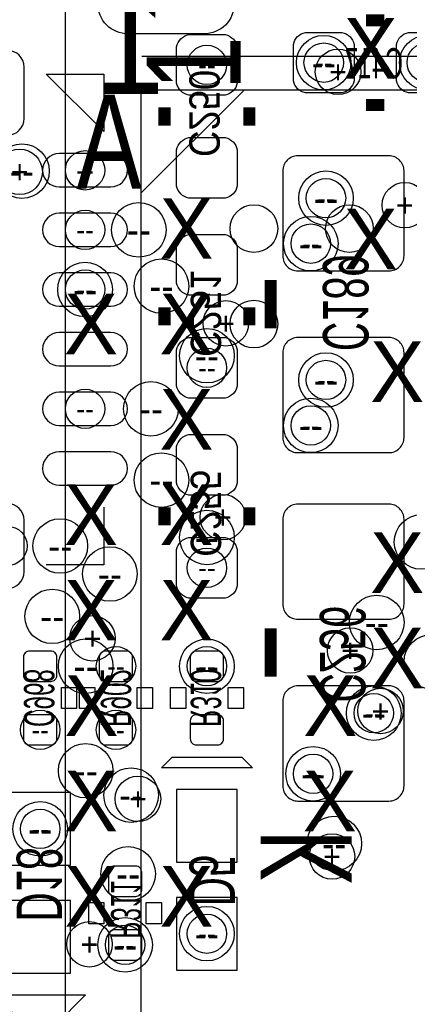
# Model space of a CAD drawing. Extents: x -22 to 398, y -34 to 263.
# Tile 26 of 39: x 45.75 to 49.01, y 12.37 to 20.63. Entities that reach past the tile are written whole.
import ezdxf
from ezdxf.enums import TextEntityAlignment as Align

# ---------------------------------------------------------------- set-up
doc = ezdxf.new("R2010")
doc.units = 0
for name, color, linetype in [('ASSY_BOT', 17, 'CONTINUOUS'), ('BOT', 16, 'CONTINUOUS'), ('DRILL', 12, 'CONTINUOUS'), ('SILK_BOT', 13, 'CONTINUOUS'), ('SILK_TOP', 14, 'CONTINUOUS'), ('TOP', 15, 'CONTINUOUS')]:
    doc.layers.add(name, color=color, linetype=linetype)

# ---------------------------------------------------------------- blocks, each defined once
blk = doc.blocks.new('FIGURE_CIRCLE')
blk.add_circle((0, 0), 0.5)

msp = doc.modelspace()

# ---------------------------------------------------------------- linework, layer by layer
at = {"layer": 'BOT'}
for points in [[(47.060104, 20.09902), (47.060104, 20.40382, -0.294587), (47.161704, 20.50542), (47.466504, 20.50542, -0.294587), (47.568104, 20.40382), (47.568104, 20.09902, -0.294587), (47.466504, 19.99742), (47.161704, 19.99742, -0.294587)], [(48.444404, 20.01647), (48.139604, 20.01647, -0.294587), (48.038004, 20.11807), (48.038004, 20.42287, -0.294587), (48.139604, 20.52447), (48.444404, 20.52447, -0.294587), (48.546004, 20.42287), (48.546004, 20.11807, -0.294587)], [(49.308004, 20.01647), (49.003204, 20.01647, -0.294587), (48.901604, 20.11807), (48.901604, 20.42287, -0.294587), (49.003204, 20.52447), (49.308004, 20.52447, -0.294587), (49.409604, 20.42287), (49.409604, 20.11807, -0.294587)], [(45.782738, 19.80184), (45.782738, 20.23364, 1), (45.503338, 20.23364), (45.503338, 19.80184, 1)], [(47.060104, 19.23542), (47.060104, 19.54022, -0.294587), (47.161704, 19.64182), (47.466504, 19.64182, -0.294587), (47.568104, 19.54022), (47.568104, 19.23542, -0.294587), (47.466504, 19.13382), (47.161704, 19.13382, -0.294587)], [(46.508924, 19.507454), (46.077124, 19.507454, 1), (46.077124, 19.228054), (46.508924, 19.228054, 1)], [(48.076104, 18.52422), (48.838104, 18.52422, 0.414214), (48.965104, 18.65122), (48.965104, 19.36242, 0.414214), (48.838104, 19.48942), (48.076104, 19.48942, 0.414214), (47.949104, 19.36242), (47.949104, 18.65122, 0.414214)], [(46.508924, 19.007582), (46.077124, 19.007582, 1), (46.077124, 18.728182), (46.508924, 18.728182, 1)], [(47.568104, 18.72742), (47.568104, 18.42262, -0.294587), (47.466504, 18.32102), (47.161704, 18.32102, -0.294587), (47.060104, 18.42262), (47.060104, 18.72742, -0.294587), (47.161704, 18.82902), (47.466504, 18.82902, -0.294587)], [(46.508924, 18.507456), (46.077124, 18.507456, 1), (46.077124, 18.228056), (46.508924, 18.228056, 1)], [(46.508924, 18.007584), (46.077124, 18.007584, 1), (46.077124, 17.728184), (46.508924, 17.728184, 1)], [(47.568104, 17.86382), (47.568104, 17.55902, -0.294587), (47.466504, 17.45742), (47.161704, 17.45742, -0.294587), (47.060104, 17.55902), (47.060104, 17.86382, -0.294587), (47.161704, 17.96542), (47.466504, 17.96542, -0.294587)], [(48.076104, 17.00022), (48.838104, 17.00022, 0.414214), (48.965104, 17.12722), (48.965104, 17.83842, 0.414214), (48.838104, 17.96542), (48.076104, 17.96542, 0.414214), (47.949104, 17.83842), (47.949104, 17.12722, 0.414214)], [(46.508924, 17.507458), (46.077124, 17.507458, 1), (46.077124, 17.228058), (46.508924, 17.228058, 1)], [(47.568104, 17.05102), (47.568104, 16.74622, -0.294587), (47.466504, 16.64462), (47.161704, 16.64462, -0.294587), (47.060104, 16.74622), (47.060104, 17.05102, -0.294587), (47.161704, 17.15262), (47.466504, 17.15262, -0.294587)], [(46.508924, 17.007586), (46.077124, 17.007586, 1), (46.077124, 16.728186), (46.508924, 16.728186, 1)], [(45.782738, 16.002), (45.782738, 16.4338, 1), (45.503338, 16.4338), (45.503338, 16.002, 1)], [(48.838104, 16.56842), (48.076104, 16.56842, 0.414214), (47.949104, 16.44142), (47.949104, 15.73022, 0.414214), (48.076104, 15.60322), (48.838104, 15.60322, 0.414214), (48.965104, 15.73022), (48.965104, 16.44142, 0.414214)], [(47.568104, 16.18742), (47.568104, 15.88262, -0.294587), (47.466504, 15.78102), (47.161704, 15.78102, -0.294587), (47.060104, 15.88262), (47.060104, 16.18742, -0.294587), (47.161704, 16.28902), (47.466504, 16.28902, -0.294587)], [(46.006004, 15.08252, 0.414214), (46.056804, 15.13332), (46.056804, 15.28572, 0.414214), (46.006004, 15.33652), (45.828204, 15.33652, 0.414214), (45.777404, 15.28572), (45.777404, 15.13332, 0.414214), (45.828204, 15.08252)], [(46.641004, 15.08252, 0.414214), (46.691804, 15.13332), (46.691804, 15.28572, 0.414214), (46.641004, 15.33652), (46.463204, 15.33652, 0.414214), (46.412404, 15.28572), (46.412404, 15.13332, 0.414214), (46.463204, 15.08252)], [(47.225204, 15.33652, 0.414214), (47.174404, 15.28572), (47.174404, 15.13332, 0.414214), (47.225204, 15.08252), (47.403004, 15.08252, 0.414214), (47.453804, 15.13332), (47.453804, 15.28572, 0.414214), (47.403004, 15.33652)], [(48.838104, 15.04442), (48.076104, 15.04442, 0.414214), (47.949104, 14.91742), (47.949104, 14.20622, 0.414214), (48.076104, 14.07922), (48.838104, 14.07922, 0.414214), (48.965104, 14.20622), (48.965104, 14.91742, 0.414214)], [(45.828204, 14.80312, 0.414214), (45.777404, 14.75232), (45.777404, 14.59992, 0.414214), (45.828204, 14.54912), (46.006004, 14.54912, 0.414214), (46.056804, 14.59992), (46.056804, 14.75232, 0.414214), (46.006004, 14.80312)], [(46.463204, 14.80312, 0.414214), (46.412404, 14.75232), (46.412404, 14.59992, 0.414214), (46.463204, 14.54912), (46.641004, 14.54912, 0.414214), (46.691804, 14.59992), (46.691804, 14.75232, 0.414214), (46.641004, 14.80312)], [(47.225204, 14.80312, 0.414214), (47.174404, 14.75232), (47.174404, 14.59992, 0.414214), (47.225204, 14.54912), (47.403004, 14.54912, 0.414214), (47.453804, 14.59992), (47.453804, 14.75232, 0.414214), (47.403004, 14.80312)], [(46.539404, 13.53312, 0.414214), (46.488604, 13.48232), (46.488604, 13.32992, 0.414214), (46.539404, 13.27912), (46.717204, 13.27912, 0.414214), (46.768004, 13.32992), (46.768004, 13.48232, 0.414214), (46.717204, 13.53312)], [(46.539404, 12.99972, 0.414214), (46.488604, 12.94892), (46.488604, 12.79652, 0.414214), (46.539404, 12.74572), (46.717204, 12.74572, 0.414214), (46.768004, 12.79652), (46.768004, 12.94892, 0.414214), (46.717204, 12.99972)]]:
    msp.add_lwpolyline(points, format="xyb", close=True, dxfattribs=at)
for points in [[(45.663104, 13.54074), (46.171104, 13.54074), (46.171104, 14.15034), (45.663104, 14.15034)], [(47.568104, 14.17574), (47.060104, 14.17574), (47.060104, 13.56614), (47.568104, 13.56614)], [(45.663104, 12.6365), (46.171104, 12.6365), (46.171104, 13.2461), (45.663104, 13.2461)], [(47.568104, 13.2715), (47.060104, 13.2715), (47.060104, 12.6619), (47.568104, 12.6619)]]:
    msp.add_lwpolyline(points, close=True, dxfattribs=at)
at = {"layer": 'SILK_BOT', "const_width": 0.1016}
for points in [[(48.800004, 20.62607), (48.647604, 20.62607)], [(46.958504, 19.74342), (46.958504, 19.89582)], [(47.669704, 19.74342), (47.669704, 19.89582)], [(48.800004, 19.91487), (48.647604, 19.91487)], [(47.847504, 18.44802), (47.847504, 18.04162)], [(46.958504, 18.21942), (46.958504, 18.06702)], [(47.669704, 18.21942), (47.669704, 18.06702)], [(46.958504, 16.54302), (46.958504, 16.39062)], [(47.669704, 16.54302), (47.669704, 16.39062)], [(47.847504, 15.12062), (47.847504, 15.52702)]]:
    msp.add_lwpolyline(points, dxfattribs=at)
at = {"layer": 'SILK_BOT'}
for points in [[(45.967904, 20.17522), (46.450504, 20.17522), (46.450504, 19.69262)], [(46.094904, 15.03172), (46.221904, 15.03172), (46.221904, 14.85392), (46.094904, 14.85392)], [(46.247304, 15.03172), (46.374304, 15.03172), (46.374304, 14.85392), (46.247304, 14.85392)], [(46.729904, 15.03172), (46.856904, 15.03172), (46.856904, 14.85392), (46.729904, 14.85392)], [(47.009304, 15.03172), (47.136304, 15.03172), (47.136304, 14.85392), (47.009304, 14.85392)], [(47.491904, 15.03172), (47.618904, 15.03172), (47.618904, 14.85392), (47.491904, 14.85392)], [(47.695104, 14.35862), (46.933104, 14.35862), (47.022004, 14.44752), (47.606204, 14.44752)], [(46.323504, 13.22832), (46.450504, 13.22832), (46.450504, 13.05052), (46.323504, 13.05052)], [(46.806104, 13.22832), (46.933104, 13.22832), (46.933104, 13.05052), (46.806104, 13.05052)], [(45.536104, 12.45362), (46.298104, 12.45362), (46.044104, 12.19962), (45.790104, 12.19962)]]:
    msp.add_lwpolyline(points, close=True, dxfattribs=at)
for points in [[(46.450504, 16.54302), (46.450504, 16.06042)], [(46.450504, 16.06042), (45.967904, 16.06042)]]:
    msp.add_lwpolyline(points, dxfattribs=at)
at = {"layer": 'SILK_TOP'}
for points in [[(25.129998, 33.062926), (25.129998, 12.062714), (46.13021, 12.062714), (46.13021, 33.062926)], [(46.7614, 8.9154), (55.8546, 8.9154), (55.8546, 20.0406), (46.7614, 20.0406)]]:
    msp.add_lwpolyline(points, close=True, dxfattribs=at)
for points in [[(50.171604, 20.32127), (46.768004, 20.32127)], [(46.7614, 19.177), (47.625, 20.0406)]]:
    msp.add_lwpolyline(points, dxfattribs=at)
at = {"layer": 'TOP'}
msp.add_lwpolyline([(46.399704, 22.06117, -0.414214), (46.653704, 22.31517), (47.288704, 22.31517, -0.414214), (47.542704, 22.06117), (47.542704, 20.76577, -0.414214), (47.288704, 20.51177), (46.653704, 20.51177, -0.414214), (46.399704, 20.76577)], format="xyb", close=True, dxfattribs=at)
for centre in [(47.70755, 18.878804), (48.50765, 18.878804), (47.70755, 18.078704)]:
    msp.add_circle(centre, 0.200025, dxfattribs=at)

# ---------------------------------------------------------------- block references
at = {"layer": 'DRILL'}
for p, xscale, yscale in [((48.292004, 20.27047), 0.4572, 0.4572), ((49.155604, 20.27047), 0.4572, 0.4572), ((47.314104, 20.25142), 0.3302, 0.3302), ((48.292004, 20.27047), 0.3302, 0.3302), ((49.155604, 20.27047), 0.3302, 0.3302), ((48.4124, 20.193), 0.381, 0.381), ((45.76445, 19.36115), 0.4572, 0.4572), ((45.7454, 19.3548), 0.381, 0.381), ((46.293024, 19.367754), 0.3302, 0.3302), ((48.311054, 19.13382), 0.4572, 0.4572), ((48.311054, 19.13382), 0.3302, 0.3302), ((48.9712, 19.0754), 0.381, 0.381), ((46.743366, 18.867882), 0.4572, 0.4572), ((46.293024, 18.867882), 0.3302, 0.3302), ((48.184054, 18.75282), 0.4572, 0.4572), ((48.184054, 18.75282), 0.3302, 0.3302), ((46.293024, 18.367756), 0.4572, 0.4572), ((46.93285, 18.39595), 0.4572, 0.4572), ((46.293024, 18.367756), 0.3302, 0.3302), ((47.4726, 18.0848), 0.381, 0.381), ((47.314104, 17.81302), 0.4572, 0.4572), ((47.314104, 17.71142), 0.3302, 0.3302), ((48.311054, 17.60982), 0.4572, 0.4572), ((48.311054, 17.60982), 0.3302, 0.3302), ((46.844966, 17.367758), 0.4572, 0.4572), ((46.293024, 17.367758), 0.3302, 0.3302), ((48.184054, 17.22882), 0.4572, 0.4572), ((48.184054, 17.22882), 0.3302, 0.3302), ((46.93285, 16.77035), 0.4572, 0.4572), ((47.4472, 16.4592), 0.381, 0.381), ((47.314104, 16.28902), 0.4572, 0.4572), ((46.085506, 16.2179), 0.4572, 0.4572), ((49.111154, 16.25092), 0.4572, 0.4572), ((45.643038, 16.2179), 0.3302, 0.3302), ((46.50105, 15.98295), 0.4572, 0.4572), ((47.314104, 16.03502), 0.3302, 0.3302), ((46.01845, 15.62735), 0.4572, 0.4572), ((48.73625, 15.57655), 0.4572, 0.4572), ((46.355, 15.4432), 0.381, 0.381), ((48.514, 15.3416), 0.381, 0.381), ((49.19345, 15.24635), 0.4572, 0.4572), ((46.298104, 15.20952), 0.4572, 0.4572), ((46.552104, 15.20952), 0.3302, 0.3302), ((47.314104, 15.20952), 0.4572, 0.4572), ((47.314104, 15.20952), 0.3302, 0.3302), ((48.711104, 14.81582), 0.4572, 0.4572), ((48.711104, 14.81582), 0.3302, 0.3302), ((48.768, 14.8336), 0.381, 0.381), ((45.917104, 14.67612), 0.3302, 0.3302), ((46.552104, 14.67612), 0.3302, 0.3302), ((46.298104, 14.33322), 0.4572, 0.4572), ((48.203104, 14.30782), 0.4572, 0.4572), ((48.203104, 14.30782), 0.3302, 0.3302), ((46.67885, 14.12875), 0.4572, 0.4572), ((46.736, 14.097), 0.381, 0.381), ((45.917104, 13.84554), 0.4572, 0.4572), ((45.917104, 13.84554), 0.3302, 0.3302), ((48.38065, 13.72235), 0.4572, 0.4572), ((48.3616, 13.6144), 0.381, 0.381), ((46.65345, 13.46835), 0.4572, 0.4572), ((47.314104, 12.9667), 0.4572, 0.4572), ((47.314104, 12.9667), 0.3302, 0.3302), ((46.3296, 12.8778), 0.381, 0.381), ((46.628304, 12.87272), 0.4572, 0.4572), ((46.628304, 12.87272), 0.3302, 0.3302)]:
    msp.add_blockref('FIGURE_CIRCLE', p, dxfattribs=dict(at, xscale=xscale, yscale=yscale))

# ---------------------------------------------------------------- texts
at = {"layer": 'ASSY_BOT', "text_generation_flag": 2, "width": 0.6}
msp.add_text('C417', height=0.254, dxfattribs=at).set_placement((48.71212, 20.138136), align=Align.CENTER)
at = {"layer": 'ASSY_BOT', "text_generation_flag": 2}
for s, height, width, p in [('C250', 0.254, 0.9, (47.166784, 19.84502)), ('C189', 0.381, 0.666667, (48.285654, 18.25752)), ('C251', 0.254, 0.9, (47.178468, 18.16862)), ('C255', 0.254, 0.9, (47.178468, 16.49222)), ('C256', 0.381, 0.666667, (48.260254, 15.31112)), ('C968', 0.254, 0.6, (45.781468, 14.94282)), ('R902', 0.254, 0.6, (46.425104, 14.94282)), ('R310', 0.254, 0.6, (47.178468, 14.94282)), ('R311', 0.254, 0.6, (46.510448, 13.168376))]:
    msp.add_text(s, height=height, rotation=270, dxfattribs=dict(at, width=width)).set_placement(p, align=Align.CENTER)
at = {"layer": 'ASSY_BOT', "text_generation_flag": 2, "width": 0.666667}
for s, p in [('D18', (45.72, 13.0683)), ('D5', (47.1678, 13.1953))]:
    msp.add_text(s, height=0.381, rotation=270, dxfattribs=at).set_placement(p)
at = {"layer": 'DRILL'}
for s, height, p in [('X', 0.508, (48.685704, 20.39112)), ('--', 0.1651, (47.314104, 20.25142)), ('--', 0.2286, (48.292004, 20.27047)), ('--', 0.1651, (48.292004, 20.27047)), ('+', 0.1905, (48.4124, 20.193)), ('+', 0.1905, (45.7454, 19.3548)), ('--', 0.2286, (45.76445, 19.36115)), ('--', 0.1651, (46.293024, 19.367754)), ('X', 0.508, (47.142654, 18.87982)), ('--', 0.2286, (48.311054, 19.13382)), ('--', 0.1651, (48.311054, 19.13382)), ('+', 0.1905, (48.9712, 19.0754)), ('X', 0.508, (48.685704, 18.79092)), ('--', 0.1651, (46.293024, 18.867882)), ('--', 0.2286, (46.743366, 18.867882)), ('--', 0.2286, (48.184054, 18.75282)), ('--', 0.1651, (48.184054, 18.75282)), ('X', 0.508, (46.342554, 18.07972)), ('--', 0.2286, (46.293024, 18.367756)), ('--', 0.1651, (46.293024, 18.367756)), ('--', 0.2286, (46.93285, 18.39595)), ('X', 0.508, (47.142654, 18.07972)), ('+', 0.1905, (47.4726, 18.0848)), ('X', 0.508, (48.9077, 17.6784)), ('--', 0.2286, (47.314104, 17.81302)), ('--', 0.1651, (47.314104, 17.71142)), ('--', 0.2286, (48.311054, 17.60982)), ('--', 0.1651, (48.311054, 17.60982)), ('X', 0.508, (47.142654, 17.27962)), ('--', 0.1651, (46.293024, 17.367758)), ('--', 0.2286, (46.844966, 17.367758)), ('--', 0.2286, (48.184054, 17.22882)), ('--', 0.1651, (48.184054, 17.22882)), ('X', 0.508, (46.342554, 16.47952)), ('--', 0.2286, (46.93285, 16.77035)), ('X', 0.508, (47.142654, 16.47952)), ('+', 0.1905, (47.4472, 16.4592)), ('--', 0.2286, (47.314104, 16.28902)), ('X', 0.508, (48.9077, 16.0782)), ('--', 0.2286, (46.085506, 16.2179)), ('--', 0.1651, (47.314104, 16.03502)), ('--', 0.2286, (46.50105, 15.98295)), ('X', 0.508, (46.342554, 15.67942)), ('X', 0.508, (47.142654, 15.67942)), ('--', 0.2286, (46.01845, 15.62735)), ('--', 0.2286, (48.73625, 15.57655)), ('X', 0.508, (48.9077, 15.2781)), ('+', 0.1905, (46.355, 15.4432)), ('+', 0.1905, (48.514, 15.3416)), ('--', 0.2286, (46.298104, 15.20952)), ('--', 0.1651, (46.552104, 15.20952)), ('--', 0.2286, (47.314104, 15.20952)), ('--', 0.1651, (47.314104, 15.20952)), ('X', 0.508, (46.346872, 14.87932)), ('X', 0.508, (48.347122, 14.87932)), ('+', 0.1905, (48.768, 14.8336)), ('--', 0.2286, (48.711104, 14.81582)), ('--', 0.1651, (48.711104, 14.81582)), ('--', 0.1651, (45.917104, 14.67612)), ('--', 0.1651, (46.552104, 14.67612)), ('X', 0.508, (46.342554, 14.07922)), ('--', 0.2286, (46.298104, 14.33322)), ('--', 0.2286, (48.203104, 14.30782)), ('--', 0.1651, (48.203104, 14.30782)), ('X', 0.508, (48.342804, 14.07922)), ('+', 0.1905, (46.736, 14.097)), ('--', 0.2286, (46.67885, 14.12875)), ('--', 0.2286, (45.917104, 13.84554)), ('--', 0.1651, (45.917104, 13.84554)), ('--', 0.2286, (48.38065, 13.72235)), ('+', 0.1905, (48.3616, 13.6144)), ('X', 0.508, (46.346872, 13.27912)), ('X', 0.508, (47.142654, 13.27912)), ('--', 0.2286, (46.65345, 13.46835)), ('+', 0.1905, (46.3296, 12.8778)), ('--', 0.2286, (47.314104, 12.9667)), ('--', 0.1651, (47.314104, 12.9667)), ('--', 0.2286, (46.628304, 12.87272)), ('--', 0.1651, (46.628304, 12.87272))]:
    msp.add_text(s, height=height, dxfattribs=at).set_placement(p, align=Align.MIDDLE_CENTER)
at = {"layer": 'SILK_BOT', "text_generation_flag": 2, "width": 0.885714}
msp.add_text('1', height=0.889, dxfattribs=at).set_placement((46.690788, 20.006818), align=Align.CENTER)
at = {"layer": 'SILK_BOT', "text_generation_flag": 2, "width": 0.666667}
msp.add_text('K', height=0.762, rotation=90, dxfattribs=at).set_placement((48.526954, 13.83792))
at = {"layer": 'SILK_TOP', "width": 0.774194}
msp.add_text('1', height=0.7874, rotation=90, dxfattribs=at).set_placement((47.595536, 20.26412), align=Align.CENTER)
msp.add_text('A', height=0.7874, dxfattribs=at).set_placement((46.494954, 19.214338), align=Align.CENTER)

doc.saveas('drawing.dxf')
